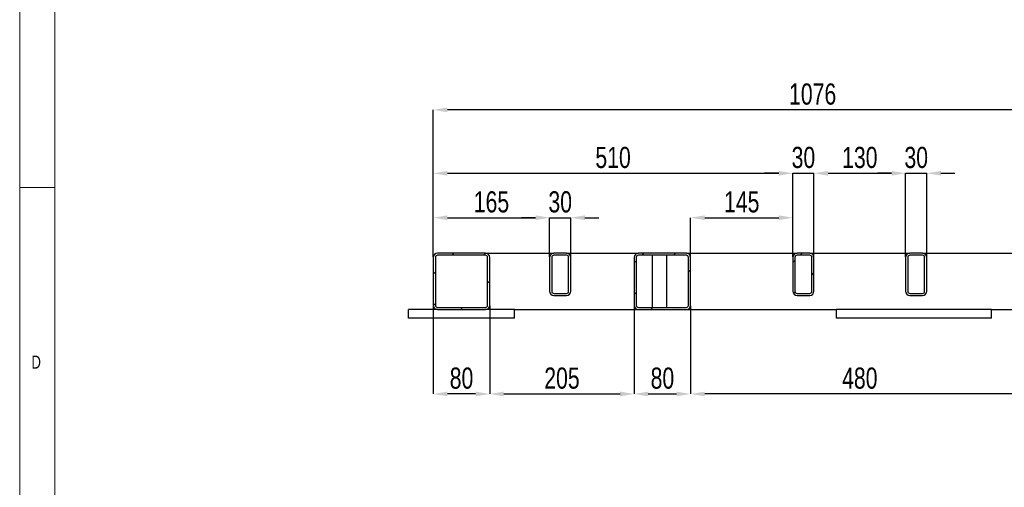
# Model space of a CAD drawing. Header units: millimetres. Extents: x 5 to 589, y 5 to 415.
# Tile 2 of 11: x 5 to 145, y 217 to 284. Entities that reach past the tile are written whole.
import ezdxf

# ---------------------------------------------------------------- set-up
doc = ezdxf.new("R2010")
doc.units = ezdxf.units.MM
doc.header["$PDSIZE"] = -1
for name, color, linetype in [('COTES', 1, 'Continuous'), ('NOTES', 6, 'Continuous'), ('TRAIT-FINS', 9, 'Continuous')]:
    doc.layers.add(name, color=color, linetype=linetype)
doc.layers.add('TRAIT-FORT', color=4, linetype='Continuous', lineweight=25)
doc.styles.add('SLDTEXTSTYLE0', font='TXT', dxfattribs={"width": 0.75})
doc.dimstyles.new('SLDDIMSTYLE0', dxfattribs={"dimtxt": 3, "dimasz": 2, "dimexe": 0, "dimexo": 0.0625, "dimgap": 0.75, "dimtad": 1, "dimdec": 0, "dimlfac": 10, "dimrnd": 1e-09, "dimzin": 12, "dimdsep": 46, "dimtxsty": 'SLDTEXTSTYLE0', "dimsah": 1, "dimcen": 0.09, "dimadec": 0, "dimazin": 3, "dimtfac": 1, "dimtdec": 0, "dimtofl": 0, "dimtmove": 0, "dimatfit": 3, "dimfxl": 1, "dimfrac": 2, "dimtolj": 1, "dimtzin": 12, "dimarcsym": 0})
doc.dimstyles.new('SLDDIMSTYLE2', dxfattribs={"dimtxt": 3, "dimasz": 2, "dimexe": 0, "dimexo": 0.0625, "dimgap": 0.75, "dimtad": 1, "dimdec": 0, "dimlfac": 10, "dimrnd": 1e-09, "dimzin": 12, "dimdsep": 46, "dimtxsty": 'SLDTEXTSTYLE0', "dimsah": 1, "dimcen": 0.09, "dimadec": 0, "dimazin": 3, "dimtfac": 1, "dimtdec": 0, "dimtmove": 0, "dimatfit": 0, "dimfxl": 1, "dimfrac": 2, "dimtolj": 1, "dimtzin": 12, "dimarcsym": 0})
pattern_1 = [(45, (0, 0), (-13.4704, 13.4704), []), (45, (4.49, 2e-323), (-13.4704, 13.4704), []), (45, (8.98, 4e-323), (-13.4704, 13.4704), []), (45, (13.47, 6e-323), (-13.4704, 13.4704), [])]

# ---------------------------------------------------------------- blocks, each defined once
blk = doc.blocks.new('_D_11')
at = {"layer": 'COTES', "color": 0, "lineweight": -2, "transparency": 16777216}
for p, q in [((63.67, 243.23), (63.67, 230.72)), ((71.67, 243.23), (71.67, 230.72)), ((69.67, 230.72), (65.67, 230.72))]:
    blk.add_line(p, q, dxfattribs=at)
at = {"layer": 'COTES', "color": 0, "transparency": 16777216}
for points in [[(65.67, 231.05), (65.67, 230.39), (63.67, 230.72)], [(69.67, 231.05), (69.67, 230.39), (71.67, 230.72)]]:
    blk.add_solid(points, dxfattribs=at)
at = {"layer": 'Defpoints', "color": 0, "transparency": 16777216}
for p in [(63.67, 243.29), (71.67, 243.29), (63.67, 230.72)]:
    blk.add_point(p, dxfattribs=at)
at = {"layer": 'COTES', "color": 0, "transparency": 16777216, "insert": (67.67, 234.47), "char_height": 3, "attachment_point": 2, "style": 'SLDTEXTSTYLE0'}
blk.add_mtext('\\A1;80', dxfattribs=at)
blk = doc.blocks.new('_D_12')
at = {"layer": 'COTES', "color": 0, "lineweight": -2, "transparency": 16777216}
for p, q in [((71.67, 243.23), (71.67, 230.72)), ((92.17, 243.23), (92.17, 230.72)), ((73.67, 230.72), (90.17, 230.72))]:
    blk.add_line(p, q, dxfattribs=at)
at = {"layer": 'COTES', "color": 0, "transparency": 16777216}
for points in [[(73.67, 231.05), (73.67, 230.39), (71.67, 230.72)], [(90.17, 231.05), (90.17, 230.39), (92.17, 230.72)]]:
    blk.add_solid(points, dxfattribs=at)
at = {"layer": 'Defpoints', "color": 0, "transparency": 16777216}
for p in [(71.67, 243.29), (92.17, 243.29), (92.17, 230.72)]:
    blk.add_point(p, dxfattribs=at)
at = {"layer": 'COTES', "color": 0, "transparency": 16777216, "insert": (81.92, 234.47), "char_height": 3, "attachment_point": 2, "style": 'SLDTEXTSTYLE0'}
blk.add_mtext('\\A1;205', dxfattribs=at)
blk = doc.blocks.new('_D_13')
at = {"layer": 'COTES', "color": 0, "lineweight": -2, "transparency": 16777216}
for p, q in [((92.17, 243.23), (92.17, 230.72)), ((100.17, 243.23), (100.17, 230.72)), ((94.17, 230.72), (98.17, 230.72))]:
    blk.add_line(p, q, dxfattribs=at)
at = {"layer": 'COTES', "color": 0, "transparency": 16777216}
for points in [[(94.17, 231.05), (94.17, 230.39), (92.17, 230.72)], [(98.17, 231.05), (98.17, 230.39), (100.17, 230.72)]]:
    blk.add_solid(points, dxfattribs=at)
at = {"layer": 'Defpoints', "color": 0, "transparency": 16777216}
for p in [(92.17, 243.29), (100.17, 243.29), (100.17, 230.72)]:
    blk.add_point(p, dxfattribs=at)
at = {"layer": 'COTES', "color": 0, "transparency": 16777216, "insert": (96.17, 234.47), "char_height": 3, "attachment_point": 2, "style": 'SLDTEXTSTYLE0'}
blk.add_mtext('\\A1;80', dxfattribs=at)
blk = doc.blocks.new('_D_14')
at = {"layer": 'COTES', "color": 0, "lineweight": -2, "transparency": 16777216}
for p, q in [((100.17, 243.23), (100.17, 230.72)), ((148.17, 243.23), (148.17, 230.72)), ((146.17, 230.72), (102.17, 230.72))]:
    blk.add_line(p, q, dxfattribs=at)
at = {"layer": 'COTES', "color": 0, "transparency": 16777216}
for points in [[(102.17, 231.05), (102.17, 230.39), (100.17, 230.72)], [(146.17, 231.05), (146.17, 230.39), (148.17, 230.72)]]:
    blk.add_solid(points, dxfattribs=at)
at = {"layer": 'Defpoints', "color": 0, "transparency": 16777216}
for p in [(100.17, 243.29), (148.17, 243.29), (100.17, 230.72)]:
    blk.add_point(p, dxfattribs=at)
at = {"layer": 'COTES', "color": 0, "transparency": 16777216, "insert": (124.17, 234.47), "char_height": 3, "attachment_point": 2, "style": 'SLDTEXTSTYLE0'}
blk.add_mtext('\\A1;480', dxfattribs=at)
blk = doc.blocks.new('_D_18')
at = {"layer": 'COTES', "color": 0, "lineweight": -2, "transparency": 16777216}
for p, q in [((63.67, 250.15), (63.67, 255.72)), ((65.67, 255.72), (78.17, 255.72)), ((80.17, 250.15), (80.17, 255.72))]:
    blk.add_line(p, q, dxfattribs=at)
at = {"layer": 'COTES', "color": 0, "transparency": 16777216}
for points in [[(65.67, 256.05), (65.67, 255.38), (63.67, 255.72)], [(78.17, 256.05), (78.17, 255.38), (80.17, 255.72)]]:
    blk.add_solid(points, dxfattribs=at)
at = {"layer": 'Defpoints', "color": 0, "transparency": 16777216}
for p in [(80.17, 255.72), (63.67, 250.09), (80.17, 250.09)]:
    blk.add_point(p, dxfattribs=at)
at = {"layer": 'COTES', "color": 0, "transparency": 16777216, "insert": (71.92, 259.47), "char_height": 3, "attachment_point": 2, "style": 'SLDTEXTSTYLE0'}
blk.add_mtext('\\A1;165', dxfattribs=at)
blk = doc.blocks.new('_D_19')
at = {"layer": 'COTES', "color": 0, "lineweight": -2, "transparency": 16777216}
for p, q in [((78.17, 255.72), (76.17, 255.72)), ((80.17, 250.15), (80.17, 255.72)), ((80.17, 255.72), (83.17, 255.72)), ((83.17, 250.15), (83.17, 255.72)), ((85.17, 255.72), (87.17, 255.72))]:
    blk.add_line(p, q, dxfattribs=at)
at = {"layer": 'COTES', "color": 0, "transparency": 16777216}
for points in [[(78.17, 256.05), (78.17, 255.38), (80.17, 255.72)], [(85.17, 256.05), (85.17, 255.38), (83.17, 255.72)]]:
    blk.add_solid(points, dxfattribs=at)
at = {"layer": 'Defpoints', "color": 0, "transparency": 16777216}
for p in [(83.17, 255.72), (80.17, 250.09), (83.17, 250.09)]:
    blk.add_point(p, dxfattribs=at)
at = {"layer": 'COTES', "color": 0, "transparency": 16777216, "insert": (81.67, 259.47), "char_height": 3, "attachment_point": 2, "style": 'SLDTEXTSTYLE0'}
blk.add_mtext('\\A1;30', dxfattribs=at)
blk = doc.blocks.new('_D_20')
at = {"layer": 'COTES', "color": 0, "lineweight": -2, "transparency": 16777216}
for p, q in [((63.67, 250.15), (63.67, 262.02)), ((65.67, 262.02), (112.67, 262.02)), ((114.67, 250.15), (114.67, 262.02))]:
    blk.add_line(p, q, dxfattribs=at)
at = {"layer": 'COTES', "color": 0, "transparency": 16777216}
for points in [[(65.67, 262.35), (65.67, 261.69), (63.67, 262.02)], [(112.67, 262.35), (112.67, 261.69), (114.67, 262.02)]]:
    blk.add_solid(points, dxfattribs=at)
at = {"layer": 'Defpoints', "color": 0, "transparency": 16777216}
for p in [(114.67, 262.02), (63.67, 250.09), (114.67, 250.09)]:
    blk.add_point(p, dxfattribs=at)
at = {"layer": 'COTES', "color": 0, "transparency": 16777216, "insert": (89.17, 265.77), "char_height": 3, "attachment_point": 2, "style": 'SLDTEXTSTYLE0'}
blk.add_mtext('\\A1;510', dxfattribs=at)
blk = doc.blocks.new('_D_21')
at = {"layer": 'COTES', "color": 0, "lineweight": -2, "transparency": 16777216}
for p, q in [((117.67, 250.15), (117.67, 262.02)), ((119.67, 262.02), (128.67, 262.02)), ((130.67, 250.15), (130.67, 262.02))]:
    blk.add_line(p, q, dxfattribs=at)
at = {"layer": 'COTES', "color": 0, "transparency": 16777216}
for points in [[(119.67, 262.35), (119.67, 261.69), (117.67, 262.02)], [(128.67, 262.35), (128.67, 261.69), (130.67, 262.02)]]:
    blk.add_solid(points, dxfattribs=at)
at = {"layer": 'Defpoints', "color": 0, "transparency": 16777216}
for p in [(130.67, 262.02), (117.67, 250.09), (130.67, 250.09)]:
    blk.add_point(p, dxfattribs=at)
at = {"layer": 'COTES', "color": 0, "transparency": 16777216, "insert": (124.17, 265.77), "char_height": 3, "attachment_point": 2, "style": 'SLDTEXTSTYLE0'}
blk.add_mtext('\\A1;130', dxfattribs=at)
blk = doc.blocks.new('_D_22')
at = {"layer": 'COTES', "color": 0, "lineweight": -2, "transparency": 16777216}
for p, q in [((112.67, 262.02), (110.67, 262.02)), ((114.67, 250.15), (114.67, 262.02)), ((114.67, 262.02), (117.67, 262.02)), ((117.67, 250.15), (117.67, 262.02)), ((119.67, 262.02), (121.67, 262.02))]:
    blk.add_line(p, q, dxfattribs=at)
at = {"layer": 'COTES', "color": 0, "transparency": 16777216}
for points in [[(112.67, 262.35), (112.67, 261.69), (114.67, 262.02)], [(119.67, 262.35), (119.67, 261.69), (117.67, 262.02)]]:
    blk.add_solid(points, dxfattribs=at)
at = {"layer": 'Defpoints', "color": 0, "transparency": 16777216}
for p in [(117.67, 262.02), (114.67, 250.09), (117.67, 250.09)]:
    blk.add_point(p, dxfattribs=at)
at = {"layer": 'COTES', "color": 0, "transparency": 16777216, "insert": (116.17, 265.77), "char_height": 3, "attachment_point": 2, "style": 'SLDTEXTSTYLE0'}
blk.add_mtext('\\A1;30', dxfattribs=at)
blk = doc.blocks.new('_D_23')
at = {"layer": 'COTES', "color": 0, "lineweight": -2, "transparency": 16777216}
for p, q in [((128.67, 262.02), (126.67, 262.02)), ((130.67, 250.15), (130.67, 262.02)), ((130.67, 262.02), (133.67, 262.02)), ((133.67, 250.15), (133.67, 262.02)), ((135.67, 262.02), (137.67, 262.02))]:
    blk.add_line(p, q, dxfattribs=at)
at = {"layer": 'COTES', "color": 0, "transparency": 16777216}
for points in [[(128.67, 262.35), (128.67, 261.69), (130.67, 262.02)], [(135.67, 262.35), (135.67, 261.69), (133.67, 262.02)]]:
    blk.add_solid(points, dxfattribs=at)
at = {"layer": 'Defpoints', "color": 0, "transparency": 16777216}
for p in [(133.67, 262.02), (130.67, 250.09), (133.67, 250.09)]:
    blk.add_point(p, dxfattribs=at)
at = {"layer": 'COTES', "color": 0, "transparency": 16777216, "insert": (132.17, 265.77), "char_height": 3, "attachment_point": 2, "style": 'SLDTEXTSTYLE0'}
blk.add_mtext('\\A1;30', dxfattribs=at)
blk = doc.blocks.new('_D_30')
at = {"layer": 'COTES', "color": 0, "lineweight": -2, "transparency": 16777216}
for p, q in [((63.67, 250.15), (63.67, 271.01)), ((169.29, 271.01), (65.67, 271.01)), ((171.29, 250.15), (171.29, 271.01))]:
    blk.add_line(p, q, dxfattribs=at)
at = {"layer": 'COTES', "color": 0, "transparency": 16777216}
for points in [[(65.67, 271.35), (65.67, 270.68), (63.67, 271.01)], [(169.29, 271.35), (169.29, 270.68), (171.29, 271.01)]]:
    blk.add_solid(points, dxfattribs=at)
at = {"layer": 'Defpoints', "color": 0, "transparency": 16777216}
for p in [(63.67, 271.01), (63.67, 250.09), (171.29, 250.09)]:
    blk.add_point(p, dxfattribs=at)
at = {"layer": 'COTES', "color": 0, "transparency": 16777216, "insert": (117.48, 274.76), "char_height": 3, "attachment_point": 2, "style": 'SLDTEXTSTYLE0'}
blk.add_mtext('\\A1;1076', dxfattribs=at)
blk = doc.blocks.new('_D_31')
at = {"layer": 'COTES', "color": 0, "lineweight": -2, "transparency": 16777216}
for p, q in [((100.17, 250.15), (100.17, 255.72)), ((102.17, 255.72), (112.67, 255.72)), ((114.67, 250.15), (114.67, 255.72))]:
    blk.add_line(p, q, dxfattribs=at)
at = {"layer": 'COTES', "color": 0, "transparency": 16777216}
for points in [[(102.17, 256.05), (102.17, 255.38), (100.17, 255.72)], [(112.67, 256.05), (112.67, 255.38), (114.67, 255.72)]]:
    blk.add_solid(points, dxfattribs=at)
at = {"layer": 'Defpoints', "color": 0, "transparency": 16777216}
for p in [(114.67, 255.72), (100.17, 250.09), (114.67, 250.09)]:
    blk.add_point(p, dxfattribs=at)
at = {"layer": 'COTES', "color": 0, "transparency": 16777216, "insert": (107.42, 259.47), "char_height": 3, "attachment_point": 2, "style": 'SLDTEXTSTYLE0'}
blk.add_mtext('\\A1;145', dxfattribs=at)

msp = doc.modelspace()

# ---------------------------------------------------------------- hatches: boundary and pattern name
at = {"layer": 'TRAIT-FINS'}
h = msp.add_hatch(dxfattribs=at)
h.set_pattern_fill('DIN 201 ACIER ET FONTE', color=256, style=0, pattern_type=2)
h.set_pattern_definition(pattern_1)
edge = h.paths.add_edge_path(flags=0)
edge.add_line((71.067, 250.69), (64.267, 250.69))
edge.add_arc((64.267, 250.09), 0.6, 90, 180)
edge.add_line((63.667, 250.09), (63.667, 243.29))
edge.add_arc((64.267, 243.29), 0.6, 180, 270)
edge.add_line((64.267, 242.69), (71.067, 242.69))
edge.add_arc((71.067, 243.29), 0.6, 270, 360)
edge.add_line((71.667, 243.29), (71.667, 250.09))
edge.add_arc((71.067, 250.09), 0.6, 0, 90)
edge = h.paths.add_edge_path(flags=0)
edge.add_arc((64.267, 250.09), 0.3, 90, 180, ccw=False)
edge.add_line((64.267, 250.39), (71.067, 250.39))
edge.add_arc((71.067, 250.09), 0.3, 0, 90, ccw=False)
edge.add_line((71.367, 250.09), (71.367, 243.29))
edge.add_arc((71.067, 243.29), 0.3, 270, 360, ccw=False)
edge.add_line((71.067, 242.99), (64.267, 242.99))
edge.add_arc((64.267, 243.29), 0.3, 180, 270, ccw=False)
edge.add_line((63.967, 243.29), (63.967, 250.09))
h = msp.add_hatch(dxfattribs=at)
h.set_pattern_fill('DIN 201 ACIER ET FONTE', color=256, style=0, pattern_type=2)
h.set_pattern_definition(pattern_1)
edge = h.paths.add_edge_path(flags=0)
edge.add_line((80.167, 250.09), (80.167, 245.29))
edge.add_arc((80.767, 245.29), 0.6, 180, 270)
edge.add_line((80.767, 244.69), (82.567, 244.69))
edge.add_arc((82.567, 245.29), 0.6, 270, 360)
edge.add_line((83.167, 245.29), (83.167, 250.09))
edge.add_arc((82.567, 250.09), 0.6, 0, 90)
edge.add_line((82.567, 250.69), (80.767, 250.69))
edge.add_arc((80.767, 250.09), 0.6, 90, 180)
edge = h.paths.add_edge_path(flags=0)
edge.add_arc((80.767, 245.29), 0.3, 180, 270, ccw=False)
edge.add_line((80.467, 245.29), (80.467, 250.09))
edge.add_arc((80.767, 250.09), 0.3, 90, 180, ccw=False)
edge.add_line((80.767, 250.39), (82.567, 250.39))
edge.add_arc((82.567, 250.09), 0.3, 0, 90, ccw=False)
edge.add_line((82.867, 250.09), (82.867, 245.29))
edge.add_arc((82.567, 245.29), 0.3, 270, 360, ccw=False)
edge.add_line((82.567, 244.99), (80.767, 244.99))
h = msp.add_hatch(dxfattribs=at)
h.set_pattern_fill('DIN 201 ACIER ET FONTE', color=256, style=0, pattern_type=2)
h.set_pattern_definition(pattern_1)
edge = h.paths.add_edge_path(flags=0)
edge.add_line((99.567, 250.69), (92.767, 250.69))
edge.add_arc((92.767, 250.09), 0.6, 90, 180)
edge.add_line((92.167, 250.09), (92.167, 243.29))
edge.add_arc((92.767, 243.29), 0.6, 180, 270)
edge.add_line((92.767, 242.69), (99.567, 242.69))
edge.add_arc((99.567, 243.29), 0.6, 270, 360)
edge.add_line((100.167, 243.29), (100.167, 250.09))
edge.add_arc((99.567, 250.09), 0.6, 0, 90)
edge = h.paths.add_edge_path(flags=0)
edge.add_arc((92.767, 250.09), 0.3, 90, 180, ccw=False)
edge.add_line((92.767, 250.39), (99.567, 250.39))
edge.add_arc((99.567, 250.09), 0.3, 0, 90, ccw=False)
edge.add_line((99.867, 250.09), (99.867, 243.29))
edge.add_arc((99.567, 243.29), 0.3, 270, 360, ccw=False)
edge.add_line((99.567, 242.99), (92.767, 242.99))
edge.add_arc((92.767, 243.29), 0.3, 180, 270, ccw=False)
edge.add_line((92.467, 243.29), (92.467, 250.09))
h = msp.add_hatch(dxfattribs=at)
h.set_pattern_fill('DIN 201 ACIER ET FONTE', color=256, style=0, pattern_type=2)
h.set_pattern_definition(pattern_1)
edge = h.paths.add_edge_path(flags=0)
edge.add_line((114.667, 250.09), (114.667, 245.29))
edge.add_arc((115.267, 245.29), 0.6, 180, 270)
edge.add_line((115.267, 244.69), (117.067, 244.69))
edge.add_arc((117.067, 245.29), 0.6, 270, 360)
edge.add_line((117.667, 245.29), (117.667, 250.09))
edge.add_arc((117.067, 250.09), 0.6, 0, 90)
edge.add_line((117.067, 250.69), (115.267, 250.69))
edge.add_arc((115.267, 250.09), 0.6, 90, 180)
edge = h.paths.add_edge_path(flags=0)
edge.add_arc((115.267, 245.29), 0.3, 180, 270, ccw=False)
edge.add_line((114.967, 245.29), (114.967, 250.09))
edge.add_arc((115.267, 250.09), 0.3, 90, 180, ccw=False)
edge.add_line((115.267, 250.39), (117.067, 250.39))
edge.add_arc((117.067, 250.09), 0.3, 0, 90, ccw=False)
edge.add_line((117.367, 250.09), (117.367, 245.29))
edge.add_arc((117.067, 245.29), 0.3, 270, 360, ccw=False)
edge.add_line((117.067, 244.99), (115.267, 244.99))
h = msp.add_hatch(dxfattribs=at)
h.set_pattern_fill('DIN 201 ACIER ET FONTE', color=256, style=0, pattern_type=2)
h.set_pattern_definition(pattern_1)
edge = h.paths.add_edge_path(flags=0)
edge.add_line((130.667, 250.09), (130.667, 245.29))
edge.add_arc((131.267, 245.29), 0.6, 180, 270)
edge.add_line((131.267, 244.69), (133.067, 244.69))
edge.add_arc((133.067, 245.29), 0.6, 270, 360)
edge.add_line((133.667, 245.29), (133.667, 250.09))
edge.add_arc((133.067, 250.09), 0.6, 0, 90)
edge.add_line((133.067, 250.69), (131.267, 250.69))
edge.add_arc((131.267, 250.09), 0.6, 90, 180)
edge = h.paths.add_edge_path(flags=0)
edge.add_arc((131.267, 245.29), 0.3, 180, 270, ccw=False)
edge.add_line((130.967, 245.29), (130.967, 250.09))
edge.add_arc((131.267, 250.09), 0.3, 90, 180, ccw=False)
edge.add_line((131.267, 250.39), (133.067, 250.39))
edge.add_arc((133.067, 250.09), 0.3, 0, 90, ccw=False)
edge.add_line((133.367, 250.09), (133.367, 245.29))
edge.add_arc((133.067, 245.29), 0.3, 270, 360, ccw=False)
edge.add_line((133.067, 244.99), (131.267, 244.99))

# ---------------------------------------------------------------- linework, layer by layer
at = {"lineweight": 18}
for p, q in [((5, 415), (5, 5)), ((10, 410), (10, 10)), ((10, 260), (5, 260))]:
    msp.add_line(p, q, dxfattribs=at)
at = {"layer": 'TRAIT-FORT', "lineweight": 25}
for p, q in [((63.667, 250.09), (63.667, 243.29)), ((63.967, 250.09), (63.967, 243.29)), ((71.067, 250.69), (64.267, 250.69)), ((71.067, 250.39), (64.267, 250.39)), ((71.067, 250.69), (80.767, 250.69)), ((71.367, 243.29), (71.367, 250.09)), ((71.667, 243.29), (71.667, 250.09)), ((80.167, 250.09), (80.167, 245.29)), ((80.467, 250.09), (80.467, 245.29)), ((82.567, 250.69), (80.767, 250.69)), ((82.567, 250.39), (80.767, 250.39)), ((82.567, 250.69), (92.767, 250.69)), ((82.867, 245.29), (82.867, 250.09)), ((83.167, 245.29), (83.167, 250.09)), ((92.167, 250.09), (92.167, 243.29)), ((92.467, 250.09), (92.467, 243.29)), ((99.567, 250.69), (92.767, 250.69)), ((99.567, 250.39), (92.767, 250.39)), ((94.712, 250.39), (94.712, 242.99)), ((96.812, 242.99), (96.812, 250.39)), ((99.567, 250.69), (115.267, 250.69)), ((99.867, 243.29), (99.867, 250.09)), ((100.167, 243.29), (100.167, 250.09)), ((114.667, 250.09), (114.667, 245.29)), ((114.967, 250.09), (114.967, 245.29)), ((117.067, 250.69), (115.267, 250.69)), ((117.067, 250.39), (115.267, 250.39)), ((117.067, 250.69), (131.267, 250.69)), ((117.367, 245.29), (117.367, 250.09)), ((117.667, 245.29), (117.667, 250.09)), ((130.667, 250.09), (130.667, 245.29)), ((130.967, 250.09), (130.967, 245.29)), ((133.067, 250.69), (131.267, 250.69)), ((133.067, 250.39), (131.267, 250.39)), ((133.067, 250.69), (148.767, 250.69)), ((133.367, 245.29), (133.367, 250.09)), ((133.667, 245.29), (133.667, 250.09)), ((80.767, 244.99), (82.567, 244.99)), ((80.767, 244.69), (82.567, 244.69)), ((115.267, 244.99), (117.067, 244.99)), ((115.267, 244.69), (117.067, 244.69)), ((131.267, 244.99), (133.067, 244.99)), ((131.267, 244.69), (133.067, 244.69)), ((60.167, 241.49), (60.167, 242.69)), ((64.267, 242.69), (60.167, 242.69)), ((64.267, 242.99), (71.067, 242.99)), ((64.267, 242.69), (71.067, 242.69)), ((75.167, 242.69), (71.067, 242.69)), ((75.167, 242.69), (92.767, 242.69)), ((75.167, 241.49), (75.167, 242.69)), ((92.767, 242.99), (99.567, 242.99)), ((92.767, 242.69), (99.567, 242.69)), ((99.567, 242.69), (120.867, 242.69)), ((120.867, 241.49), (120.867, 242.69)), ((142.867, 242.69), (120.867, 242.69)), ((142.867, 242.69), (148.767, 242.69)), ((142.867, 241.49), (142.867, 242.69)), ((75.167, 241.49), (60.167, 241.49)), ((142.867, 241.49), (120.867, 241.49))]:
    msp.add_line(p, q, dxfattribs=at)
for centre, radius, start, end in [((64.267, 250.09), 0.6, 90, 180), ((64.267, 250.09), 0.3, 90, 180), ((71.067, 250.09), 0.6, 0, 90), ((71.067, 250.09), 0.3, 0, 90), ((80.767, 250.09), 0.6, 90, 180), ((80.767, 250.09), 0.3, 90, 180), ((82.567, 250.09), 0.6, 0, 90), ((82.567, 250.09), 0.3, 0, 90), ((92.767, 250.09), 0.6, 90, 180), ((92.767, 250.09), 0.3, 90, 180), ((99.567, 250.09), 0.6, 0, 90), ((99.567, 250.09), 0.3, 0, 90), ((115.267, 250.09), 0.6, 90, 180), ((115.267, 250.09), 0.3, 90, 180), ((117.067, 250.09), 0.6, 0, 90), ((117.067, 250.09), 0.3, 0, 90), ((131.267, 250.09), 0.6, 90, 180), ((131.267, 250.09), 0.3, 90, 180), ((133.067, 250.09), 0.6, 0, 90), ((133.067, 250.09), 0.3, 0, 90), ((80.767, 245.29), 0.6, 180, 270), ((80.767, 245.29), 0.3, 180, 270), ((82.567, 245.29), 0.3, 270, 0), ((82.567, 245.29), 0.6, 270, 0), ((115.267, 245.29), 0.6, 180, 270), ((115.267, 245.29), 0.3, 180, 270), ((117.067, 245.29), 0.3, 270, 0), ((117.067, 245.29), 0.6, 270, 0), ((131.267, 245.29), 0.6, 180, 270), ((131.267, 245.29), 0.3, 180, 270), ((133.067, 245.29), 0.3, 270, 0), ((133.067, 245.29), 0.6, 270, 0), ((64.267, 243.29), 0.6, 180, 270), ((64.267, 243.29), 0.3, 180, 270), ((71.067, 243.29), 0.3, 270, 0), ((71.067, 243.29), 0.6, 270, 0), ((92.767, 243.29), 0.6, 180, 270), ((92.767, 243.29), 0.3, 180, 270), ((99.567, 243.29), 0.6, 270, 0), ((99.567, 243.29), 0.3, 270, 0)]:
    msp.add_arc(centre, radius, start, end, dxfattribs=at)

# ---------------------------------------------------------------- texts
at = {"layer": 'NOTES', "insert": (6.667, 236.168), "char_height": 1.852, "attachment_point": 1, "style": 'SLDTEXTSTYLE0'}
msp.add_mtext('D', dxfattribs=at)

# ---------------------------------------------------------------- dimensions: what is measured, and where the dimension line sits
at = {"layer": 'COTES'}
for base, p1, p2, dimstyle, picture, middle in [((63.667, 271.015), (171.292, 250.09), (63.667, 250.09), 'SLDDIMSTYLE0', '_D_30', (117.48, 271.015)), ((114.667, 262.021), (63.667, 250.09), (114.667, 250.09), 'SLDDIMSTYLE0', '_D_20', (89.167, 262.021)), ((117.667, 262.021), (114.667, 250.09), (117.667, 250.09), 'SLDDIMSTYLE2', '_D_22', (116.167, 262.021)), ((130.667, 262.021), (117.667, 250.09), (130.667, 250.09), 'SLDDIMSTYLE0', '_D_21', (124.167, 262.021)), ((133.667, 262.021), (130.667, 250.09), (133.667, 250.09), 'SLDDIMSTYLE2', '_D_23', (132.167, 262.021)), ((80.167, 255.717), (63.667, 250.09), (80.167, 250.09), 'SLDDIMSTYLE0', '_D_18', (71.917, 255.717)), ((83.167, 255.717), (80.167, 250.09), (83.167, 250.09), 'SLDDIMSTYLE2', '_D_19', (81.667, 255.717)), ((114.667, 255.717), (100.167, 250.09), (114.667, 250.09), 'SLDDIMSTYLE0', '_D_31', (107.417, 255.717)), ((63.667, 230.721), (71.667, 243.29), (63.667, 243.29), 'SLDDIMSTYLE0', '_D_11', (67.667, 230.721)), ((92.167, 230.721), (71.667, 243.29), (92.167, 243.29), 'SLDDIMSTYLE0', '_D_12', (81.917, 230.721)), ((100.167, 230.721), (92.167, 243.29), (100.167, 243.29), 'SLDDIMSTYLE0', '_D_13', (96.167, 230.721)), ((100.167, 230.721), (148.167, 243.29), (100.167, 243.29), 'SLDDIMSTYLE0', '_D_14', (124.167, 230.721))]:
    dim = msp.add_linear_dim(base=base, p1=p1, p2=p2, dimstyle=dimstyle, dxfattribs=at)
    dim.commit()
    dim.dimension.update_dxf_attribs({"geometry": picture, "text_midpoint": middle, "dimtype": 160})

doc.saveas('drawing.dxf')
